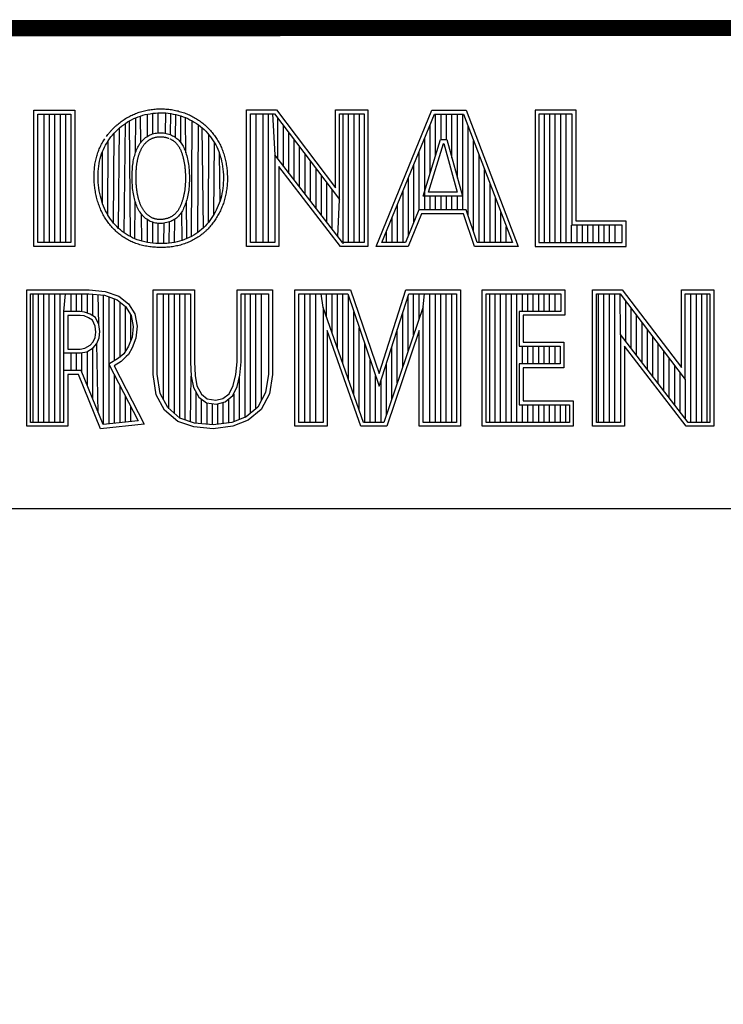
# Model space of a CAD drawing. Header units: inches. Extents: x 0 to 22, y 0 to 17.
# Tile 5 of 8: x 17.589 to 18.452, y 1.761 to 2.97. Entities that reach past the tile are written whole.
import ezdxf

# ---------------------------------------------------------------- set-up
doc = ezdxf.new("R2010")
doc.units = ezdxf.units.IN
doc.header["$LTSCALE"] = 1.21
doc.header["$MEASUREMENT"] = 0
doc.layers.get('0').update_dxf_attribs({"linetype": 'CONTINUOUS'})
doc.layers.add('NOTE', color=7, linetype='CONTINUOUS')
doc.styles.get("Standard").update_dxf_attribs({"font": 'txt', "width": 0.8})

msp = doc.modelspace()

# ---------------------------------------------------------------- linework, layer by layer
at = {"color": 2, "linetype": 'CONTINUOUS'}
for p, q in [((16.3737, 2.9596), (21.5037, 2.9596)), ((16.375, 2.96), (21.5, 2.96)), ((17.6059, 2.8591), (17.6565, 2.8591)), ((17.6059, 2.6915), (17.6059, 2.8591)), ((17.6108, 2.8542), (17.6516, 2.8542)), ((17.6108, 2.6964), (17.6108, 2.8542)), ((17.6187, 2.6964), (17.6187, 2.8542)), ((17.6254, 2.6964), (17.6254, 2.8542)), ((17.632, 2.6964), (17.632, 2.8542)), ((17.6387, 2.6964), (17.6387, 2.8542)), ((17.6454, 2.6964), (17.6454, 2.8542)), ((17.6516, 2.8542), (17.6516, 2.6964)), ((17.6565, 2.8591), (17.6565, 2.6915)), ((17.7399, 2.8526), (17.7429, 2.8534)), ((17.7429, 2.8534), (17.7459, 2.8541)), ((17.7455, 2.8267), (17.7455, 2.854)), ((17.7459, 2.8541), (17.749, 2.8546)), ((17.749, 2.8546), (17.7522, 2.8551)), ((17.7522, 2.8551), (17.7553, 2.8554)), ((17.7522, 2.8298), (17.7522, 2.8551)), ((17.7553, 2.8554), (17.7585, 2.8556)), ((17.7585, 2.8556), (17.7616, 2.8557)), ((17.7589, 2.8311), (17.7589, 2.8556)), ((17.7616, 2.8557), (17.7648, 2.8556)), ((17.7648, 2.8556), (17.768, 2.8555)), ((17.7676, 2.8306), (17.768, 2.8555)), ((17.768, 2.8555), (17.7711, 2.8552)), ((17.7711, 2.8552), (17.7742, 2.8548)), ((17.7739, 2.8287), (17.7742, 2.8548)), ((17.7742, 2.8548), (17.7773, 2.8542)), ((17.7773, 2.8542), (17.7804, 2.8536)), ((17.7801, 2.8254), (17.7804, 2.8536)), ((17.7804, 2.8536), (17.7834, 2.8528)), ((17.8673, 2.8592), (17.9039, 2.8592)), ((17.8673, 2.6915), (17.8673, 2.8592)), ((17.8721, 2.8543), (17.9015, 2.8543)), ((17.8721, 2.6963), (17.8721, 2.8543)), ((17.879, 2.6963), (17.879, 2.8543)), ((17.8874, 2.6963), (17.8874, 2.8543)), ((17.8941, 2.6963), (17.8941, 2.8543)), ((17.8991, 2.8543), (17.9019, 2.8042)), ((17.9015, 2.8543), (17.9813, 2.7492)), ((17.9039, 2.8592), (17.9764, 2.7636)), ((17.9764, 2.8592), (18.0162, 2.8592)), ((17.9764, 2.7636), (17.9764, 2.8592)), ((17.9813, 2.8543), (18.0114, 2.8543)), ((17.9813, 2.7492), (17.9813, 2.8543)), ((17.9858, 2.695), (17.9858, 2.8543)), ((17.9925, 2.6963), (17.9925, 2.8543)), ((17.9992, 2.6963), (17.9992, 2.8543)), ((18.0059, 2.6963), (18.0059, 2.8543)), ((18.0114, 2.8543), (18.0114, 2.6963)), ((18.0162, 2.8592), (18.0162, 2.6915)), ((18.0262, 2.6915), (18.0946, 2.8591)), ((18.0334, 2.6964), (18.0979, 2.8542)), ((18.0946, 2.8591), (18.1369, 2.8591)), ((18.0979, 2.8542), (18.1336, 2.8542)), ((18.0993, 2.803), (18.0993, 2.8542)), ((18.106, 2.8228), (18.106, 2.8542)), ((18.1127, 2.8228), (18.1127, 2.8542)), ((18.1193, 2.8002), (18.1193, 2.8542)), ((18.126, 2.7756), (18.126, 2.8542)), ((18.1327, 2.7364), (18.1327, 2.8542)), ((18.1336, 2.8542), (18.1935, 2.6964)), ((18.1369, 2.8591), (18.2005, 2.6915)), ((18.272, 2.8591), (18.2214, 2.8591)), ((18.2214, 2.8591), (18.2214, 2.6915)), ((18.2671, 2.8542), (18.2262, 2.8542)), ((18.2262, 2.8542), (18.2262, 2.6964)), ((18.2328, 2.6964), (18.2328, 2.8542)), ((18.2395, 2.6964), (18.2395, 2.8542)), ((18.2462, 2.6964), (18.2462, 2.8542)), ((18.2529, 2.6964), (18.2529, 2.8542)), ((18.2595, 2.6964), (18.2595, 2.8542)), ((18.2671, 2.7179), (18.2671, 2.8542)), ((18.272, 2.7227), (18.272, 2.8591)), ((17.7138, 2.8392), (17.7162, 2.841)), ((17.7162, 2.841), (17.7186, 2.8427)), ((17.717, 2.7082), (17.7186, 2.8427)), ((17.7186, 2.8427), (17.721, 2.8444)), ((17.721, 2.8444), (17.7235, 2.8459)), ((17.7235, 2.8459), (17.7261, 2.8472)), ((17.7246, 2.7036), (17.7235, 2.8459)), ((17.7261, 2.8472), (17.7287, 2.8485)), ((17.7287, 2.8485), (17.7314, 2.8497)), ((17.731, 2.807), (17.7314, 2.8497)), ((17.7314, 2.8497), (17.7342, 2.8508)), ((17.7342, 2.8508), (17.737, 2.8517)), ((17.737, 2.8517), (17.7399, 2.8526)), ((17.7374, 2.8193), (17.737, 2.8517)), ((17.7834, 2.8528), (17.7864, 2.8519)), ((17.7864, 2.8519), (17.7893, 2.8509)), ((17.7867, 2.8189), (17.7864, 2.8519)), ((17.7893, 2.8509), (17.7922, 2.8498)), ((17.7922, 2.8498), (17.795, 2.8486)), ((17.7927, 2.8065), (17.7922, 2.8498)), ((17.795, 2.8486), (17.7977, 2.8472)), ((17.7977, 2.8472), (17.8004, 2.8458)), ((17.7995, 2.7039), (17.8004, 2.8458)), ((17.8004, 2.8458), (17.8031, 2.8443)), ((17.8031, 2.8443), (17.8056, 2.8426)), ((17.8056, 2.8426), (17.8081, 2.8409)), ((17.9057, 2.7992), (17.9057, 2.8487)), ((18.0926, 2.7814), (18.0926, 2.8414)), ((17.7028, 2.8284), (17.7048, 2.8307)), ((17.704, 2.7203), (17.7048, 2.8307)), ((17.7048, 2.8307), (17.707, 2.833)), ((17.707, 2.833), (17.7092, 2.8351)), ((17.7092, 2.8351), (17.7114, 2.8372)), ((17.7102, 2.7138), (17.7114, 2.8372)), ((17.7114, 2.8372), (17.7138, 2.8392)), ((17.7488, 2.8285), (17.7503, 2.8291)), ((17.7503, 2.8291), (17.7519, 2.8297)), ((17.7519, 2.8297), (17.7535, 2.8301)), ((17.7535, 2.8301), (17.7551, 2.8305)), ((17.7551, 2.8305), (17.7567, 2.8308)), ((17.7567, 2.8308), (17.7584, 2.8311)), ((17.7584, 2.8311), (17.7601, 2.8312)), ((17.7601, 2.8312), (17.7618, 2.8312)), ((17.7618, 2.8312), (17.7636, 2.8311)), ((17.7636, 2.8311), (17.7653, 2.831)), ((17.7653, 2.831), (17.767, 2.8307)), ((17.767, 2.8307), (17.7686, 2.8304)), ((17.7686, 2.8304), (17.7703, 2.83)), ((17.7703, 2.83), (17.7719, 2.8295)), ((17.7719, 2.8295), (17.7734, 2.8289)), ((17.7734, 2.8289), (17.775, 2.8283)), ((17.8074, 2.7088), (17.8081, 2.8409)), ((17.8081, 2.8409), (17.8105, 2.839)), ((17.8105, 2.839), (17.8128, 2.8371)), ((17.8128, 2.8371), (17.815, 2.8351)), ((17.8143, 2.7145), (17.8128, 2.8371)), ((17.815, 2.8351), (17.8171, 2.833)), ((17.8171, 2.833), (17.8192, 2.8308)), ((17.8192, 2.8308), (17.8211, 2.8285)), ((17.9124, 2.7905), (17.9124, 2.8399)), ((17.9191, 2.7818), (17.9191, 2.8311)), ((18.1394, 2.7295), (18.1394, 2.8389)), ((17.6942, 2.8161), (17.6957, 2.8186)), ((17.6957, 2.8186), (17.6973, 2.8211)), ((17.6971, 2.7301), (17.6973, 2.8211)), ((17.6973, 2.8211), (17.699, 2.8236)), ((17.699, 2.8236), (17.7008, 2.826)), ((17.7008, 2.826), (17.7028, 2.8284)), ((17.7354, 2.8164), (17.7364, 2.8178)), ((17.7364, 2.8178), (17.7374, 2.8192)), ((17.7374, 2.8192), (17.7384, 2.8206)), ((17.7384, 2.8206), (17.7395, 2.8218)), ((17.7395, 2.8218), (17.7407, 2.823)), ((17.7407, 2.823), (17.742, 2.8241)), ((17.742, 2.8241), (17.7432, 2.8252)), ((17.7432, 2.8252), (17.7446, 2.8261)), ((17.7446, 2.8261), (17.746, 2.827)), ((17.746, 2.827), (17.7474, 2.8278)), ((17.7474, 2.8278), (17.7488, 2.8285)), ((17.775, 2.8283), (17.7764, 2.8276)), ((17.7764, 2.8276), (17.7778, 2.8268)), ((17.7778, 2.8268), (17.7792, 2.826)), ((17.7792, 2.826), (17.7805, 2.8251)), ((17.7805, 2.8251), (17.7817, 2.8242)), ((17.7817, 2.8242), (17.7829, 2.8232)), ((17.7829, 2.8232), (17.784, 2.8221)), ((17.784, 2.8221), (17.785, 2.821)), ((17.785, 2.821), (17.786, 2.8198)), ((17.786, 2.8198), (17.7869, 2.8186)), ((17.7869, 2.8186), (17.7878, 2.8173)), ((17.7878, 2.8173), (17.7886, 2.816)), ((17.8203, 2.721), (17.8211, 2.8285)), ((17.8211, 2.8285), (17.823, 2.8262)), ((17.823, 2.8262), (17.8247, 2.8238)), ((17.8247, 2.8238), (17.8264, 2.8214)), ((17.8264, 2.8214), (17.8279, 2.8189)), ((17.8271, 2.7309), (17.8279, 2.8189)), ((17.8279, 2.8189), (17.8294, 2.8163)), ((17.9258, 2.7731), (17.9258, 2.8223)), ((18.084, 2.7533), (18.1054, 2.8228)), ((18.086, 2.7364), (18.086, 2.825)), ((18.0905, 2.7581), (18.109, 2.8179)), ((18.1054, 2.8228), (18.1132, 2.8228)), ((18.109, 2.8179), (18.1095, 2.8179)), ((18.1095, 2.8179), (18.1258, 2.7581)), ((18.1132, 2.8228), (18.1321, 2.7533)), ((18.146, 2.7096), (18.146, 2.8213)), ((17.6884, 2.8024), (17.6893, 2.8053)), ((17.6893, 2.8053), (17.6904, 2.8081)), ((17.6904, 2.8081), (17.6915, 2.8108)), ((17.6905, 2.7441), (17.6904, 2.8081)), ((17.6915, 2.8108), (17.6928, 2.8135)), ((17.6928, 2.8135), (17.6942, 2.8161)), ((17.7299, 2.8034), (17.7304, 2.8051)), ((17.7304, 2.8051), (17.7309, 2.8068)), ((17.7309, 2.8068), (17.7316, 2.8085)), ((17.7316, 2.8085), (17.7322, 2.8101)), ((17.7322, 2.8101), (17.7329, 2.8117)), ((17.7329, 2.8117), (17.7337, 2.8133)), ((17.7337, 2.8133), (17.7345, 2.8149)), ((17.7345, 2.8149), (17.7354, 2.8164)), ((17.7886, 2.816), (17.7894, 2.8146)), ((17.7894, 2.8146), (17.7901, 2.8132)), ((17.7901, 2.8132), (17.7908, 2.8116)), ((17.7908, 2.8116), (17.7914, 2.8101)), ((17.7914, 2.8101), (17.7921, 2.8084)), ((17.7921, 2.8084), (17.7927, 2.8067)), ((17.7927, 2.8067), (17.7932, 2.8048)), ((17.7932, 2.8048), (17.7938, 2.8029)), ((17.8294, 2.8163), (17.8307, 2.8137)), ((17.8307, 2.8137), (17.8319, 2.811)), ((17.8319, 2.811), (17.8331, 2.8082)), ((17.8331, 2.8082), (17.8341, 2.8053)), ((17.8341, 2.8053), (17.835, 2.8024)), ((17.8347, 2.7475), (17.8341, 2.8053)), ((17.9324, 2.7645), (17.9324, 2.8135)), ((17.9391, 2.7558), (17.9391, 2.8047)), ((18.0793, 2.7364), (18.0793, 2.8087)), ((17.6857, 2.7901), (17.6862, 2.7933)), ((17.6862, 2.7933), (17.6868, 2.7964)), ((17.6868, 2.7964), (17.6876, 2.7995)), ((17.6876, 2.7995), (17.6884, 2.8024)), ((17.7276, 2.7921), (17.7279, 2.7941)), ((17.7279, 2.7941), (17.7282, 2.7961)), ((17.7282, 2.7961), (17.7286, 2.798)), ((17.7286, 2.798), (17.729, 2.7998)), ((17.729, 2.7998), (17.7294, 2.8016)), ((17.7294, 2.8016), (17.7299, 2.8034)), ((17.7938, 2.8029), (17.7943, 2.801)), ((17.7943, 2.801), (17.7948, 2.799)), ((17.7948, 2.799), (17.7952, 2.7969)), ((17.7952, 2.7969), (17.7956, 2.7947)), ((17.7956, 2.7947), (17.7959, 2.7925)), ((17.835, 2.8024), (17.8359, 2.7993)), ((17.8359, 2.7993), (17.8366, 2.7961)), ((17.8366, 2.7961), (17.8373, 2.7929)), ((17.8373, 2.7929), (17.8378, 2.7896)), ((17.9848, 2.6963), (17.9019, 2.8042)), ((17.9019, 2.8042), (17.9019, 2.6963)), ((17.9458, 2.7471), (17.9458, 2.7959)), ((18.1527, 2.6964), (18.1527, 2.8038)), ((17.6849, 2.7803), (17.6851, 2.7836)), ((17.6851, 2.7836), (17.6853, 2.7869)), ((17.6853, 2.7869), (17.6857, 2.7901)), ((17.7267, 2.7789), (17.7268, 2.7812)), ((17.7268, 2.7812), (17.7269, 2.7835)), ((17.7269, 2.7835), (17.727, 2.7857)), ((17.727, 2.7857), (17.7272, 2.7879)), ((17.7272, 2.7879), (17.7274, 2.79)), ((17.7274, 2.79), (17.7276, 2.7921)), ((17.7959, 2.7925), (17.7962, 2.7903)), ((17.7962, 2.7903), (17.7964, 2.7881)), ((17.7964, 2.7881), (17.7966, 2.7858)), ((17.7966, 2.7858), (17.7968, 2.7835)), ((17.7968, 2.7835), (17.7969, 2.7812)), ((17.7969, 2.7812), (17.797, 2.7789)), ((17.8378, 2.7896), (17.8382, 2.7863)), ((17.8382, 2.7863), (17.8386, 2.783)), ((17.8386, 2.783), (17.8388, 2.7796)), ((17.9824, 2.6915), (17.9067, 2.7899)), ((17.9067, 2.7899), (17.9067, 2.6915)), ((17.9525, 2.7384), (17.9525, 2.7871)), ((18.0726, 2.7214), (18.0726, 2.7924)), ((18.1594, 2.6964), (18.1594, 2.7862)), ((17.6849, 2.7769), (17.6849, 2.7803)), ((17.6849, 2.7735), (17.6849, 2.7769)), ((17.6851, 2.7701), (17.6849, 2.7735)), ((17.6854, 2.7668), (17.6851, 2.7701)), ((17.7267, 2.7766), (17.7267, 2.7789)), ((17.7267, 2.7743), (17.7267, 2.7766)), ((17.7268, 2.772), (17.7267, 2.7743)), ((17.7269, 2.7696), (17.7268, 2.772)), ((17.727, 2.7673), (17.7269, 2.7696)), ((17.7969, 2.7697), (17.7968, 2.7674)), ((17.797, 2.7719), (17.7969, 2.7697)), ((17.797, 2.7789), (17.797, 2.7765)), ((17.797, 2.7765), (17.797, 2.7742)), ((17.797, 2.7742), (17.797, 2.7719)), ((17.8387, 2.7696), (17.8385, 2.7663)), ((17.8388, 2.7729), (17.8387, 2.7696)), ((17.8388, 2.7796), (17.8389, 2.7762)), ((17.8389, 2.7762), (17.8388, 2.7729)), ((17.9591, 2.7297), (17.9591, 2.7783)), ((17.9658, 2.7211), (17.9658, 2.7695)), ((18.0659, 2.7048), (18.0659, 2.776)), ((18.1661, 2.6964), (18.1661, 2.7686)), ((17.6859, 2.7634), (17.6854, 2.7668)), ((17.6864, 2.76), (17.6859, 2.7634)), ((17.687, 2.7567), (17.6864, 2.76)), ((17.6878, 2.7535), (17.687, 2.7567)), ((17.7272, 2.765), (17.727, 2.7673)), ((17.7274, 2.7628), (17.7272, 2.765)), ((17.7277, 2.7606), (17.7274, 2.7628)), ((17.728, 2.7584), (17.7277, 2.7606)), ((17.7283, 2.7563), (17.728, 2.7584)), ((17.7956, 2.7565), (17.7952, 2.7545)), ((17.7959, 2.7586), (17.7956, 2.7565)), ((17.7962, 2.7608), (17.7959, 2.7586)), ((17.7965, 2.7629), (17.7962, 2.7608)), ((17.7967, 2.7652), (17.7965, 2.7629)), ((17.7968, 2.7674), (17.7967, 2.7652)), ((17.837, 2.7566), (17.8364, 2.7535)), ((17.8376, 2.7598), (17.837, 2.7566)), ((17.8381, 2.763), (17.8376, 2.7598)), ((17.8385, 2.7663), (17.8381, 2.763)), ((17.9725, 2.7124), (17.9725, 2.7607)), ((18.0593, 2.6964), (18.0593, 2.7597)), ((18.1258, 2.7581), (18.0905, 2.7581)), ((17.6886, 2.7503), (17.6878, 2.7535)), ((17.6895, 2.7471), (17.6886, 2.7503)), ((17.6905, 2.7441), (17.6895, 2.7471)), ((17.7287, 2.7543), (17.7283, 2.7563)), ((17.7291, 2.7523), (17.7287, 2.7543)), ((17.7295, 2.7503), (17.7291, 2.7523)), ((17.73, 2.7485), (17.7295, 2.7503)), ((17.7306, 2.7466), (17.73, 2.7485)), ((17.7301, 2.701), (17.7305, 2.7469)), ((17.7311, 2.7449), (17.7306, 2.7466)), ((17.7318, 2.7431), (17.7311, 2.7449)), ((17.7926, 2.7451), (17.792, 2.7434)), ((17.7932, 2.7469), (17.7926, 2.7451)), ((17.7938, 2.7487), (17.7932, 2.7469)), ((17.7939, 2.7012), (17.7934, 2.7475)), ((17.7943, 2.7506), (17.7938, 2.7487)), ((17.7947, 2.7525), (17.7943, 2.7506)), ((17.7952, 2.7545), (17.7947, 2.7525)), ((17.8336, 2.7446), (17.8325, 2.7417)), ((17.8347, 2.7475), (17.8336, 2.7446)), ((17.8356, 2.7505), (17.8347, 2.7475)), ((17.8364, 2.7535), (17.8356, 2.7505)), ((17.9792, 2.7037), (17.9813, 2.7492)), ((18.1321, 2.7533), (18.084, 2.7533)), ((18.0926, 2.7364), (18.0926, 2.7533)), ((18.0993, 2.7364), (18.0993, 2.7533)), ((18.106, 2.7364), (18.106, 2.7533)), ((18.1127, 2.7364), (18.1127, 2.7533)), ((18.1193, 2.7364), (18.1193, 2.7533)), ((18.126, 2.7364), (18.126, 2.7533)), ((18.1727, 2.6964), (18.1727, 2.751)), ((17.6917, 2.7411), (17.6905, 2.7441)), ((17.6929, 2.7383), (17.6917, 2.7411)), ((17.6942, 2.7355), (17.6929, 2.7383)), ((17.6956, 2.7327), (17.6942, 2.7355)), ((17.6971, 2.7301), (17.6956, 2.7327)), ((17.7324, 2.7414), (17.7318, 2.7431)), ((17.7331, 2.7398), (17.7324, 2.7414)), ((17.7339, 2.7382), (17.7331, 2.7398)), ((17.7347, 2.7366), (17.7339, 2.7382)), ((17.7355, 2.7351), (17.7347, 2.7366)), ((17.7365, 2.7337), (17.7355, 2.7351)), ((17.7374, 2.7323), (17.7365, 2.7337)), ((17.7385, 2.7309), (17.7374, 2.7323)), ((17.7867, 2.7326), (17.7857, 2.7312)), ((17.7876, 2.734), (17.7867, 2.7326)), ((17.7884, 2.7354), (17.7876, 2.734)), ((17.788, 2.6989), (17.7876, 2.734)), ((17.7892, 2.7369), (17.7884, 2.7354)), ((17.79, 2.7385), (17.7892, 2.7369)), ((17.7907, 2.7401), (17.79, 2.7385)), ((17.7914, 2.7417), (17.7907, 2.7401)), ((17.792, 2.7434), (17.7914, 2.7417)), ((17.8286, 2.7335), (17.8271, 2.7309)), ((17.83, 2.7362), (17.8286, 2.7335)), ((17.8313, 2.7389), (17.83, 2.7362)), ((17.8325, 2.7417), (17.8313, 2.7389)), ((18.0526, 2.6964), (18.0526, 2.7434)), ((18.0786, 2.7364), (18.0625, 2.6964)), ((18.137, 2.7364), (18.0786, 2.7364)), ((18.1505, 2.6964), (18.137, 2.7364)), ((18.1794, 2.6964), (18.1794, 2.7334)), ((17.6987, 2.7275), (17.6971, 2.7301)), ((17.7003, 2.725), (17.6987, 2.7275)), ((17.7021, 2.7226), (17.7003, 2.725)), ((17.704, 2.7203), (17.7021, 2.7226)), ((17.706, 2.7181), (17.704, 2.7203)), ((17.7388, 2.698), (17.7384, 2.7309)), ((17.7396, 2.7296), (17.7385, 2.7309)), ((17.7408, 2.7283), (17.7396, 2.7296)), ((17.742, 2.7272), (17.7408, 2.7283)), ((17.7433, 2.7261), (17.742, 2.7272)), ((17.7446, 2.725), (17.7433, 2.7261)), ((17.746, 2.7241), (17.7446, 2.725)), ((17.7455, 2.6966), (17.7455, 2.7244)), ((17.7475, 2.7232), (17.746, 2.7241)), ((17.749, 2.7224), (17.7475, 2.7232)), ((17.7506, 2.7217), (17.749, 2.7224)), ((17.7522, 2.7212), (17.7506, 2.7217)), ((17.7538, 2.7207), (17.7522, 2.7212)), ((17.7522, 2.6956), (17.7522, 2.7212)), ((17.7555, 2.7203), (17.7538, 2.7207)), ((17.7572, 2.72), (17.7555, 2.7203)), ((17.7658, 2.7201), (17.7641, 2.7199)), ((17.7655, 2.6952), (17.7659, 2.7201)), ((17.7675, 2.7204), (17.7658, 2.7201)), ((17.7692, 2.7208), (17.7675, 2.7204)), ((17.7709, 2.7213), (17.7692, 2.7208)), ((17.7725, 2.7218), (17.7709, 2.7213)), ((17.7722, 2.6956), (17.7725, 2.7218)), ((17.7741, 2.7224), (17.7725, 2.7218)), ((17.7756, 2.7231), (17.7741, 2.7224)), ((17.7771, 2.7238), (17.7756, 2.7231)), ((17.7785, 2.7246), (17.7771, 2.7238)), ((17.7798, 2.7255), (17.7785, 2.7246)), ((17.7789, 2.6966), (17.7792, 2.7251)), ((17.7811, 2.7265), (17.7798, 2.7255)), ((17.7824, 2.7276), (17.7811, 2.7265)), ((17.7835, 2.7287), (17.7824, 2.7276)), ((17.7846, 2.7299), (17.7835, 2.7287)), ((17.7857, 2.7312), (17.7846, 2.7299)), ((17.8203, 2.721), (17.8184, 2.7188)), ((17.8221, 2.7234), (17.8203, 2.721)), ((17.8239, 2.7258), (17.8221, 2.7234)), ((17.8255, 2.7283), (17.8239, 2.7258)), ((17.8271, 2.7309), (17.8255, 2.7283)), ((18.0459, 2.6964), (18.0459, 2.727)), ((18.0819, 2.7316), (18.0658, 2.6915)), ((18.1335, 2.7316), (18.0819, 2.7316)), ((18.147, 2.6915), (18.1335, 2.7316)), ((18.3332, 2.7227), (18.272, 2.7227)), ((18.3332, 2.6915), (18.3332, 2.7227)), ((17.708, 2.7159), (17.706, 2.7181)), ((17.7102, 2.7138), (17.708, 2.7159)), ((17.7124, 2.7119), (17.7102, 2.7138)), ((17.7147, 2.71), (17.7124, 2.7119)), ((17.717, 2.7082), (17.7147, 2.71)), ((17.7195, 2.7066), (17.717, 2.7082)), ((17.7589, 2.7198), (17.7572, 2.72)), ((17.7606, 2.7197), (17.7589, 2.7198)), ((17.7589, 2.6952), (17.7589, 2.7198)), ((17.7624, 2.7198), (17.7606, 2.7197)), ((17.7641, 2.7199), (17.7624, 2.7198)), ((17.8074, 2.7088), (17.8049, 2.707)), ((17.8098, 2.7106), (17.8074, 2.7088)), ((17.8121, 2.7125), (17.8098, 2.7106)), ((17.8143, 2.7145), (17.8121, 2.7125)), ((17.8164, 2.7166), (17.8143, 2.7145)), ((17.8184, 2.7188), (17.8164, 2.7166)), ((18.0392, 2.6964), (18.0392, 2.7107)), ((18.1861, 2.6964), (18.1861, 2.7158)), ((18.2662, 2.6964), (18.2662, 2.7179)), ((18.3284, 2.7179), (18.2671, 2.7179)), ((18.2729, 2.6964), (18.2729, 2.7179)), ((18.2796, 2.6964), (18.2796, 2.7179)), ((18.2862, 2.6964), (18.2862, 2.7179)), ((18.2929, 2.6964), (18.2929, 2.7179)), ((18.2996, 2.6964), (18.2996, 2.7179)), ((18.3063, 2.6964), (18.3063, 2.7179)), ((18.3129, 2.6964), (18.3129, 2.7179)), ((18.3196, 2.6964), (18.3196, 2.7179)), ((18.3284, 2.6964), (18.3284, 2.7179)), ((17.6516, 2.6964), (17.6108, 2.6964)), ((17.722, 2.705), (17.7195, 2.7066)), ((17.7246, 2.7036), (17.722, 2.705)), ((17.7273, 2.7022), (17.7246, 2.7036)), ((17.7301, 2.701), (17.7273, 2.7022)), ((17.733, 2.6999), (17.7301, 2.701)), ((17.736, 2.6989), (17.733, 2.6999)), ((17.7391, 2.698), (17.736, 2.6989)), ((17.7423, 2.6972), (17.7391, 2.698)), ((17.7456, 2.6966), (17.7423, 2.6972)), ((17.7489, 2.696), (17.7456, 2.6966)), ((17.7523, 2.6956), (17.7489, 2.696)), ((17.7756, 2.6961), (17.7724, 2.6956)), ((17.7788, 2.6966), (17.7756, 2.6961)), ((17.7819, 2.6972), (17.7788, 2.6966)), ((17.785, 2.698), (17.7819, 2.6972)), ((17.788, 2.6989), (17.785, 2.698)), ((17.791, 2.7), (17.788, 2.6989)), ((17.7939, 2.7012), (17.791, 2.7)), ((17.7968, 2.7025), (17.7939, 2.7012)), ((17.7995, 2.7039), (17.7968, 2.7025)), ((17.8023, 2.7054), (17.7995, 2.7039)), ((17.8049, 2.707), (17.8023, 2.7054)), ((17.9019, 2.6963), (17.8721, 2.6963)), ((18.0114, 2.6963), (17.9848, 2.6963)), ((18.0625, 2.6964), (18.0334, 2.6964)), ((18.1935, 2.6964), (18.1505, 2.6964)), ((18.2262, 2.6964), (18.3284, 2.6964)), ((17.6565, 2.6915), (17.6059, 2.6915)), ((17.7557, 2.6953), (17.7523, 2.6956)), ((17.7591, 2.6952), (17.7557, 2.6953)), ((17.7625, 2.6951), (17.7591, 2.6952)), ((17.7659, 2.6952), (17.7625, 2.6951)), ((17.7692, 2.6953), (17.7659, 2.6952)), ((17.7724, 2.6956), (17.7692, 2.6953)), ((17.9067, 2.6915), (17.8673, 2.6915)), ((18.0162, 2.6915), (17.9824, 2.6915)), ((18.0658, 2.6915), (18.0262, 2.6915)), ((18.2005, 2.6915), (18.147, 2.6915)), ((18.2214, 2.6915), (18.3332, 2.6915)), ((17.5973, 2.6384), (17.674, 2.6384)), ((17.5973, 2.4708), (17.5973, 2.6384)), ((17.674, 2.6384), (17.6938, 2.6364)), ((17.6938, 2.6364), (17.7106, 2.6305)), ((17.7527, 2.6384), (17.8033, 2.6384)), ((17.7527, 2.5345), (17.7527, 2.6384)), ((17.8033, 2.6384), (17.8033, 2.5499)), ((17.8557, 2.6384), (17.899, 2.6384)), ((17.8557, 2.5499), (17.8557, 2.6384)), ((17.899, 2.6384), (17.899, 2.5345)), ((17.9264, 2.6384), (17.9949, 2.6384)), ((17.9264, 2.4708), (17.9264, 2.6384)), ((17.9949, 2.6384), (18.0298, 2.5355)), ((18.0298, 2.5355), (18.0629, 2.6384)), ((18.0629, 2.6384), (18.1299, 2.6384)), ((18.1299, 2.6384), (18.1299, 2.4708)), ((18.1564, 2.6384), (18.2578, 2.6384)), ((18.1564, 2.4708), (18.1564, 2.6384)), ((18.2578, 2.6384), (18.2578, 2.6071)), ((18.2918, 2.6385), (18.3284, 2.6385)), ((18.2918, 2.4708), (18.2918, 2.6385)), ((18.3284, 2.6385), (18.401, 2.5429)), ((18.401, 2.6385), (18.4408, 2.6385)), ((18.401, 2.5429), (18.401, 2.6385)), ((18.4408, 2.6385), (18.4408, 2.4708)), ((17.6021, 2.6335), (17.6737, 2.6335)), ((17.6021, 2.4756), (17.6021, 2.6335)), ((17.6051, 2.4756), (17.6051, 2.6335)), ((17.6117, 2.4756), (17.6117, 2.6335)), ((17.6184, 2.4756), (17.6184, 2.6335)), ((17.6251, 2.4756), (17.6251, 2.6335)), ((17.6318, 2.4756), (17.6318, 2.6335)), ((17.6384, 2.4756), (17.6384, 2.6335)), ((17.643, 2.6118), (17.6451, 2.6335)), ((17.6518, 2.6118), (17.6518, 2.6335)), ((17.6585, 2.6118), (17.6585, 2.6335)), ((17.6651, 2.6115), (17.6651, 2.6335)), ((17.6718, 2.6098), (17.6718, 2.6335)), ((17.6737, 2.6335), (17.6928, 2.6316)), ((17.6785, 2.6065), (17.6785, 2.633)), ((17.6858, 2.5956), (17.6852, 2.6324)), ((17.6918, 2.4729), (17.6918, 2.6317)), ((17.6928, 2.6316), (17.7082, 2.6262)), ((17.6985, 2.4736), (17.6985, 2.6296)), ((17.7052, 2.5512), (17.7052, 2.6273)), ((17.7082, 2.6262), (17.7187, 2.6179)), ((17.7106, 2.6305), (17.7224, 2.6212)), ((17.7575, 2.6335), (17.7984, 2.6335)), ((17.7575, 2.5349), (17.7575, 2.6335)), ((17.7653, 2.5033), (17.7653, 2.6335)), ((17.7719, 2.4924), (17.7719, 2.6335)), ((17.7786, 2.4866), (17.7786, 2.6335)), ((17.7853, 2.4808), (17.7853, 2.6335)), ((17.792, 2.4787), (17.792, 2.6335)), ((17.7984, 2.6335), (17.7984, 2.5497)), ((17.8606, 2.6335), (17.8941, 2.6335)), ((17.8606, 2.5499), (17.8606, 2.6335)), ((17.8654, 2.4812), (17.8654, 2.6335)), ((17.8721, 2.4868), (17.8721, 2.6335)), ((17.8788, 2.4924), (17.8788, 2.6335)), ((17.8854, 2.5024), (17.8854, 2.6335)), ((17.8941, 2.6335), (17.8941, 2.5349)), ((17.9313, 2.6335), (17.9914, 2.6335)), ((17.9313, 2.4756), (17.9313, 2.6335)), ((17.9388, 2.4756), (17.9388, 2.6335)), ((17.9455, 2.4756), (17.9455, 2.6335)), ((17.9522, 2.4756), (17.9522, 2.6335)), ((17.9613, 2.6167), (17.9589, 2.6335)), ((17.9655, 2.6046), (17.9655, 2.6335)), ((17.9722, 2.5856), (17.9722, 2.6335)), ((17.9789, 2.5666), (17.9789, 2.6335)), ((17.9856, 2.5475), (17.9856, 2.6335)), ((17.9914, 2.6335), (18.03, 2.52)), ((17.9922, 2.5285), (17.9922, 2.6311)), ((18.03, 2.52), (18.0664, 2.6335)), ((18.0657, 2.5634), (18.0657, 2.6311)), ((18.0664, 2.6335), (18.1251, 2.6335)), ((18.0723, 2.5831), (18.0723, 2.6335)), ((18.079, 2.6028), (18.079, 2.6335)), ((18.084, 2.6176), (18.0857, 2.6335)), ((18.0924, 2.4756), (18.0924, 2.6335)), ((18.099, 2.4756), (18.099, 2.6335)), ((18.1057, 2.4756), (18.1057, 2.6335)), ((18.1124, 2.4756), (18.1124, 2.6335)), ((18.1191, 2.4756), (18.1191, 2.6335)), ((18.1251, 2.6335), (18.1251, 2.4756)), ((18.1612, 2.6335), (18.253, 2.6335)), ((18.1612, 2.4756), (18.1612, 2.6335)), ((18.1658, 2.4756), (18.1658, 2.6335)), ((18.1725, 2.4756), (18.1725, 2.6335)), ((18.1791, 2.4756), (18.1791, 2.6335)), ((18.1858, 2.4756), (18.1858, 2.6335)), ((18.1925, 2.4756), (18.1925, 2.6335)), ((18.1992, 2.4756), (18.1992, 2.6335)), ((18.2058, 2.6119), (18.2058, 2.6335)), ((18.2125, 2.6119), (18.2125, 2.6335)), ((18.2192, 2.6119), (18.2192, 2.6335)), ((18.2259, 2.6119), (18.2259, 2.6335)), ((18.2325, 2.6119), (18.2325, 2.6335)), ((18.2392, 2.6119), (18.2392, 2.6335)), ((18.2459, 2.6119), (18.2459, 2.6335)), ((18.253, 2.6335), (18.253, 2.6119)), ((18.2967, 2.6336), (18.326, 2.6336)), ((18.2967, 2.4756), (18.2967, 2.6336)), ((18.2993, 2.4756), (18.2993, 2.6336)), ((18.306, 2.4756), (18.306, 2.6336)), ((18.3127, 2.4756), (18.3127, 2.6336)), ((18.3193, 2.4756), (18.3193, 2.6336)), ((18.326, 2.6336), (18.4058, 2.5284)), ((18.3264, 2.5834), (18.326, 2.6336)), ((18.3327, 2.5753), (18.3327, 2.6248)), ((18.4058, 2.6336), (18.4359, 2.6336)), ((18.4058, 2.5284), (18.4058, 2.6336)), ((18.4128, 2.4756), (18.4128, 2.6336)), ((18.4195, 2.4756), (18.4195, 2.6336)), ((18.4261, 2.4756), (18.4261, 2.6336)), ((18.4328, 2.4756), (18.4328, 2.6336)), ((18.4359, 2.6336), (18.4359, 2.4756)), ((17.6628, 2.6118), (17.643, 2.6118)), ((17.643, 2.4756), (17.643, 2.6118)), ((17.6684, 2.6111), (17.6628, 2.6118)), ((17.7119, 2.5554), (17.7119, 2.6233)), ((17.7185, 2.5619), (17.7185, 2.618)), ((17.7187, 2.6179), (17.7256, 2.607)), ((17.7224, 2.6212), (17.7302, 2.6088)), ((18.0108, 2.4756), (17.9613, 2.6167)), ((17.9613, 2.6167), (17.9613, 2.4756)), ((17.9989, 2.5095), (17.9989, 2.6115)), ((18.084, 2.6176), (18.0359, 2.4756)), ((18.084, 2.4756), (18.084, 2.6176)), ((18.253, 2.6119), (18.2018, 2.6119)), ((18.2018, 2.6119), (18.2018, 2.5692)), ((18.3394, 2.5667), (18.3394, 2.6161)), ((17.6628, 2.6069), (17.6479, 2.6069)), ((17.6479, 2.6069), (17.6479, 2.5656)), ((17.6678, 2.6063), (17.6628, 2.6069)), ((17.6733, 2.6041), (17.6678, 2.6063)), ((17.6751, 2.6086), (17.6684, 2.6111)), ((17.678, 2.601), (17.6733, 2.6041)), ((17.6818, 2.6043), (17.6751, 2.6086)), ((17.6814, 2.5936), (17.678, 2.601)), ((17.6858, 2.5956), (17.6818, 2.6043)), ((17.7252, 2.5765), (17.7252, 2.6075)), ((17.7256, 2.607), (17.7281, 2.5934)), ((17.7302, 2.6088), (17.733, 2.5936)), ((18.059, 2.5437), (18.059, 2.6104)), ((18.2578, 2.6071), (18.2066, 2.6071)), ((18.2066, 2.6071), (18.2066, 2.574)), ((18.346, 2.558), (18.346, 2.6073)), ((17.6823, 2.5864), (17.6814, 2.5936)), ((17.6872, 2.5871), (17.6858, 2.5956)), ((17.7281, 2.5934), (17.7266, 2.5801)), ((17.733, 2.5936), (17.7314, 2.579)), ((18.0073, 2.4708), (17.9662, 2.5882)), ((17.9662, 2.5882), (17.9662, 2.4708)), ((18.0056, 2.4904), (18.0056, 2.5918)), ((18.0792, 2.5882), (18.0394, 2.4708)), ((18.0523, 2.524), (18.0523, 2.5896)), ((18.0792, 2.4708), (18.0792, 2.5882)), ((18.3527, 2.5493), (18.3527, 2.5985)), ((18.3594, 2.5406), (18.3594, 2.5897)), ((17.6789, 2.5743), (17.6814, 2.5799)), ((17.6814, 2.5799), (17.6823, 2.5864)), ((17.6834, 2.5723), (17.6862, 2.5792)), ((17.6862, 2.5792), (17.6872, 2.5871)), ((17.7266, 2.5801), (17.7224, 2.5693)), ((17.7314, 2.579), (17.7267, 2.5672)), ((18.4094, 2.4756), (18.3264, 2.5834)), ((18.3264, 2.5834), (18.3264, 2.4756)), ((18.3661, 2.5319), (18.3661, 2.5809)), ((17.6479, 2.5656), (17.6628, 2.5656)), ((17.6628, 2.5656), (17.6687, 2.5666)), ((17.6687, 2.5666), (17.6752, 2.5703)), ((17.6711, 2.5623), (17.6788, 2.567)), ((17.6752, 2.5703), (17.6789, 2.5743)), ((17.6785, 2.5038), (17.6785, 2.5667)), ((17.6788, 2.567), (17.6834, 2.5723)), ((17.6852, 2.4873), (17.6834, 2.5723)), ((17.7224, 2.5693), (17.7164, 2.5599)), ((17.7267, 2.5672), (17.7221, 2.5588)), ((18.0123, 2.4756), (18.0123, 2.5722)), ((18.0456, 2.5042), (18.0456, 2.5688)), ((18.2018, 2.5692), (18.252, 2.5692)), ((18.2058, 2.5474), (18.2058, 2.5692)), ((18.2066, 2.574), (18.2569, 2.574)), ((18.2125, 2.5474), (18.2125, 2.5692)), ((18.2192, 2.5474), (18.2192, 2.5692)), ((18.2259, 2.5474), (18.2259, 2.5692)), ((18.2325, 2.5474), (18.2325, 2.5692)), ((18.2392, 2.5474), (18.2392, 2.5692)), ((18.2459, 2.5474), (18.2459, 2.5692)), ((18.252, 2.5692), (18.252, 2.5474)), ((18.2569, 2.574), (18.2569, 2.5425)), ((18.407, 2.4708), (18.3313, 2.5692)), ((18.3313, 2.5692), (18.3313, 2.4708)), ((18.3727, 2.5233), (18.3727, 2.5721)), ((18.3794, 2.5146), (18.3794, 2.5633)), ((17.643, 2.5608), (17.6635, 2.5608)), ((17.6518, 2.5391), (17.6518, 2.5608)), ((17.6585, 2.5391), (17.6585, 2.5608)), ((17.6635, 2.5608), (17.6711, 2.5623)), ((17.6651, 2.5368), (17.6651, 2.5608)), ((17.6718, 2.5203), (17.6718, 2.5625)), ((17.7101, 2.5543), (17.6983, 2.5469)), ((17.7164, 2.5599), (17.7101, 2.5543)), ((17.7196, 2.5563), (17.7131, 2.5504)), ((17.7221, 2.5588), (17.7196, 2.5563)), ((18.0189, 2.4756), (18.0189, 2.5525)), ((18.3861, 2.5059), (18.3861, 2.5545)), ((17.6642, 2.5391), (17.643, 2.5391)), ((17.6911, 2.4728), (17.6642, 2.5391)), ((17.6983, 2.5469), (17.7341, 2.4775)), ((17.7131, 2.5504), (17.7047, 2.5451)), ((17.7047, 2.5451), (17.7417, 2.4734)), ((17.7984, 2.5497), (17.7992, 2.5322)), ((17.8033, 2.5499), (17.804, 2.5331)), ((17.8542, 2.5342), (17.8557, 2.5499)), ((17.8591, 2.5337), (17.8606, 2.5499)), ((18.039, 2.4845), (18.039, 2.548)), ((18.252, 2.5474), (18.2018, 2.5474)), ((18.2018, 2.5474), (18.2018, 2.4973)), ((18.2569, 2.5425), (18.2066, 2.5425)), ((18.2066, 2.5425), (18.2066, 2.5022)), ((18.3928, 2.4972), (18.3928, 2.5457)), ((17.6609, 2.5343), (17.6479, 2.5343)), ((17.6479, 2.5343), (17.6479, 2.4708)), ((17.6879, 2.4675), (17.6609, 2.5343)), ((17.7052, 2.4743), (17.7052, 2.5336)), ((17.7563, 2.5096), (17.7527, 2.5345)), ((17.761, 2.5112), (17.7575, 2.5349)), ((17.7986, 2.4765), (17.7992, 2.5322)), ((17.7992, 2.5322), (17.8019, 2.5183)), ((17.804, 2.5331), (17.8062, 2.5206)), ((17.8509, 2.521), (17.8542, 2.5342)), ((17.8557, 2.5198), (17.8591, 2.5337)), ((17.8587, 2.4792), (17.8587, 2.5323)), ((17.8941, 2.5349), (17.8906, 2.5123)), ((17.899, 2.5345), (17.8953, 2.5107)), ((18.0256, 2.4756), (18.0256, 2.5329)), ((18.0323, 2.4756), (18.0323, 2.5272)), ((18.3994, 2.4886), (18.3994, 2.5369)), ((18.4061, 2.4799), (18.4061, 2.5281)), ((17.7119, 2.4751), (17.7119, 2.5206)), ((17.8019, 2.5183), (17.8087, 2.5066)), ((17.8062, 2.5206), (17.8117, 2.5104)), ((17.8458, 2.5107), (17.8509, 2.521)), ((17.8502, 2.5085), (17.8557, 2.5198)), ((17.7185, 2.4758), (17.7185, 2.5077)), ((17.7666, 2.4906), (17.7563, 2.5096)), ((17.7705, 2.4937), (17.761, 2.5112)), ((17.8053, 2.4742), (17.8053, 2.5124)), ((17.8087, 2.5066), (17.8182, 2.4997)), ((17.8117, 2.5104), (17.819, 2.5045)), ((17.812, 2.474), (17.812, 2.5042)), ((17.819, 2.5045), (17.8293, 2.5027)), ((17.8293, 2.5027), (17.8381, 2.5049)), ((17.8381, 2.5049), (17.8458, 2.5107)), ((17.8411, 2.501), (17.8502, 2.5085)), ((17.8454, 2.4751), (17.8454, 2.5046)), ((17.8521, 2.4767), (17.8521, 2.5101)), ((17.8906, 2.5123), (17.8812, 2.4944)), ((17.8953, 2.5107), (17.885, 2.4913)), ((17.7252, 2.4765), (17.7252, 2.4947)), ((17.7827, 2.4766), (17.7666, 2.4906)), ((17.7852, 2.4809), (17.7705, 2.4937)), ((17.8182, 2.4997), (17.8305, 2.4979)), ((17.8187, 2.4734), (17.8187, 2.4994)), ((17.8253, 2.4726), (17.8253, 2.4987)), ((17.8305, 2.4979), (17.8411, 2.501)), ((17.832, 2.4734), (17.832, 2.4977)), ((17.8387, 2.4742), (17.8387, 2.499)), ((17.8812, 2.4944), (17.8668, 2.4823)), ((17.885, 2.4913), (17.8693, 2.4781)), ((18.2018, 2.4973), (18.2635, 2.4973)), ((18.2058, 2.4756), (18.2058, 2.4973)), ((18.2066, 2.5022), (18.2683, 2.5022)), ((18.2125, 2.4756), (18.2125, 2.4973)), ((18.2192, 2.4756), (18.2192, 2.4973)), ((18.2259, 2.4756), (18.2259, 2.4973)), ((18.2325, 2.4756), (18.2325, 2.4973)), ((18.2392, 2.4756), (18.2392, 2.4973)), ((18.2459, 2.4756), (18.2459, 2.4973)), ((18.2526, 2.4756), (18.2526, 2.4973)), ((18.2593, 2.4756), (18.2593, 2.4973)), ((18.2635, 2.4973), (18.2635, 2.4756)), ((18.2683, 2.5022), (18.2683, 2.4708)), ((17.8035, 2.4748), (17.7852, 2.4809)), ((17.8668, 2.4823), (17.849, 2.4755)), ((17.6479, 2.4708), (17.5973, 2.4708)), ((17.643, 2.4756), (17.6021, 2.4756)), ((17.7417, 2.4734), (17.6879, 2.4675)), ((17.7341, 2.4775), (17.6911, 2.4728)), ((17.8025, 2.47), (17.7827, 2.4766)), ((17.8264, 2.4678), (17.8025, 2.47)), ((17.8263, 2.4727), (17.8035, 2.4748)), ((17.849, 2.4755), (17.8263, 2.4727)), ((17.8502, 2.4708), (17.8264, 2.4678)), ((17.8693, 2.4781), (17.8502, 2.4708)), ((17.9662, 2.4708), (17.9264, 2.4708)), ((17.9613, 2.4756), (17.9313, 2.4756)), ((18.0394, 2.4708), (18.0073, 2.4708)), ((18.0359, 2.4756), (18.0108, 2.4756)), ((18.1299, 2.4708), (18.0792, 2.4708)), ((18.1251, 2.4756), (18.084, 2.4756)), ((18.2683, 2.4708), (18.1564, 2.4708)), ((18.2635, 2.4756), (18.1612, 2.4756)), ((18.3313, 2.4708), (18.2918, 2.4708)), ((18.3264, 2.4756), (18.2967, 2.4756)), ((18.4408, 2.4708), (18.407, 2.4708)), ((18.4359, 2.4756), (18.4094, 2.4756)), ((16.7288, 2.37), (21.5, 2.37))]:
    msp.add_line(p, q, dxfattribs=at)
at = {"color": 7, "linetype": 'CONTINUOUS', "const_width": 0.02}
msp.add_lwpolyline([(13.6, 2.9595), (21.5, 2.96)], dxfattribs=at)
at = {"color": 2, "linetype": 'CONTINUOUS'}
for points, knots in [([(17.6951, 2.8265), (17.6957, 2.8273), (17.697, 2.829), (17.6991, 2.8316), (17.7012, 2.834), (17.7035, 2.8364), (17.7058, 2.8387), (17.7082, 2.8409), (17.7107, 2.8429), (17.7132, 2.8449), (17.7158, 2.8468), (17.7184, 2.8485), (17.7211, 2.8501), (17.7239, 2.8516), (17.7267, 2.8529), (17.7295, 2.8542), (17.7325, 2.8554), (17.7355, 2.8564), (17.7386, 2.8573), (17.7418, 2.8581), (17.745, 2.8589), (17.7483, 2.8594), (17.7516, 2.8599), (17.7549, 2.8603), (17.7583, 2.8605), (17.7616, 2.8606), (17.765, 2.8605), (17.7683, 2.8603), (17.7716, 2.86), (17.7749, 2.8596), (17.7782, 2.859), (17.7815, 2.8583), (17.7847, 2.8575), (17.7878, 2.8566), (17.791, 2.8555), (17.794, 2.8543), (17.797, 2.853), (17.7999, 2.8516), (17.8028, 2.8501), (17.8056, 2.8484), (17.8083, 2.8467), (17.811, 2.8448), (17.8135, 2.8428), (17.816, 2.8408), (17.8183, 2.8386), (17.8206, 2.8364), (17.8228, 2.8341), (17.8249, 2.8317), (17.8268, 2.8292), (17.8287, 2.8266), (17.8305, 2.824), (17.8321, 2.8214), (17.8337, 2.8186), (17.8351, 2.8158), (17.8364, 2.8129), (17.8376, 2.8099), (17.8387, 2.8069), (17.8397, 2.8037), (17.8406, 2.8005), (17.8414, 2.7972), (17.8421, 2.7938), (17.8426, 2.7903), (17.8431, 2.7868), (17.8434, 2.7833), (17.8436, 2.7798), (17.8437, 2.7763), (17.8437, 2.7728), (17.8436, 2.7693), (17.8433, 2.7658), (17.8429, 2.7624), (17.8424, 2.759), (17.8418, 2.7557), (17.8411, 2.7524), (17.8403, 2.7492), (17.8393, 2.746), (17.8382, 2.7429), (17.837, 2.7399), (17.8357, 2.7369), (17.8344, 2.734), (17.8329, 2.7312), (17.8313, 2.7284), (17.8296, 2.7257), (17.8279, 2.723), (17.826, 2.7205), (17.8241, 2.718), (17.8221, 2.7155), (17.8199, 2.7132), (17.8177, 2.711), (17.8153, 2.7088), (17.8128, 2.7067), (17.8102, 2.7048), (17.8075, 2.7029), (17.8047, 2.7012), (17.8018, 2.6996), (17.7989, 2.6981), (17.7958, 2.6967), (17.7927, 2.6954), (17.7895, 2.6943), (17.7863, 2.6933), (17.783, 2.6925), (17.7797, 2.6918), (17.7764, 2.6912), (17.773, 2.6908), (17.7695, 2.6905), (17.766, 2.6903), (17.7625, 2.6902), (17.759, 2.6903), (17.7554, 2.6905), (17.7518, 2.6908), (17.7483, 2.6912), (17.7447, 2.6918), (17.7413, 2.6924), (17.7379, 2.6933), (17.7345, 2.6942), (17.7313, 2.6953), (17.7282, 2.6965), (17.7252, 2.6978), (17.7223, 2.6992), (17.7195, 2.7008), (17.7168, 2.7025), (17.7142, 2.7043), (17.7117, 2.7062), (17.7092, 2.7082), (17.7069, 2.7103), (17.7046, 2.7125), (17.7024, 2.7148), (17.7003, 2.7172), (17.6983, 2.7197), (17.6964, 2.7222), (17.6946, 2.7249), (17.6929, 2.7276), (17.6913, 2.7304), (17.6898, 2.7333), (17.6884, 2.7363), (17.6871, 2.7393), (17.6859, 2.7425), (17.6849, 2.7457), (17.6839, 2.749), (17.683, 2.7523), (17.6822, 2.7557), (17.6816, 2.7592), (17.681, 2.7627), (17.6806, 2.7662), (17.6803, 2.7698), (17.6801, 2.7733), (17.68, 2.7769), (17.68, 2.7804), (17.6802, 2.7839), (17.6805, 2.7874), (17.6809, 2.7908), (17.6814, 2.7941), (17.6821, 2.7974), (17.6828, 2.8007), (17.6837, 2.8038), (17.6847, 2.8069), (17.6858, 2.8099), (17.6871, 2.8128), (17.6884, 2.8157), (17.6899, 2.8185), (17.6915, 2.8212), (17.6926, 2.823), (17.6932, 2.8238)], [0, 0, 0, 0, 0.006131, 0.012311, 0.018522, 0.024745, 0.030965, 0.03716, 0.043317, 0.049414, 0.055442, 0.061419, 0.067359, 0.073285, 0.079217, 0.085174, 0.091176, 0.097243, 0.103389, 0.109608, 0.115887, 0.122209, 0.128566, 0.134948, 0.141339, 0.14773, 0.154108, 0.160476, 0.166834, 0.173176, 0.179505, 0.185815, 0.192108, 0.198383, 0.204637, 0.210869, 0.217084, 0.223277, 0.229454, 0.235614, 0.241758, 0.24789, 0.254011, 0.260117, 0.266209, 0.272286, 0.278348, 0.284387, 0.290405, 0.296402, 0.302372, 0.308334, 0.314302, 0.320295, 0.326333, 0.332435, 0.338618, 0.344901, 0.351292, 0.357785, 0.364362, 0.370998, 0.377683, 0.38439, 0.391105, 0.397807, 0.40448, 0.411115, 0.417715, 0.424271, 0.430775, 0.437234, 0.443635, 0.44998, 0.456268, 0.462503, 0.468694, 0.474845, 0.480961, 0.487049, 0.493113, 0.499152, 0.505181, 0.511193, 0.517204, 0.52321, 0.529234, 0.535275, 0.541351, 0.547471, 0.553651, 0.559883, 0.566166, 0.572487, 0.578838, 0.585211, 0.591602, 0.597998, 0.604394, 0.610804, 0.617234, 0.623698, 0.63021, 0.63677, 0.643394, 0.650087, 0.656849, 0.663662, 0.670495, 0.67732, 0.684112, 0.690846, 0.697496, 0.704042, 0.710462, 0.716774, 0.722995, 0.729145, 0.735239, 0.741293, 0.747323, 0.753343, 0.759363, 0.765391, 0.771423, 0.777463, 0.783519, 0.789584, 0.795666, 0.801763, 0.807882, 0.814029, 0.820215, 0.826447, 0.832735, 0.839087, 0.845514, 0.852019, 0.858606, 0.865266, 0.871979, 0.878728, 0.885504, 0.892282, 0.899051, 0.905795, 0.912502, 0.91916, 0.925765, 0.932311, 0.938789, 0.945193, 0.951515, 0.957749, 0.963896, 0.969976, 0.976002, 0.981997, 0.987983, 0.993978, 1, 1, 1, 1]), ([(17.773, 2.8238), (17.7734, 2.8237), (17.7742, 2.8233), (17.7754, 2.8226), (17.7765, 2.8219), (17.7776, 2.8212), (17.7786, 2.8204), (17.7796, 2.8196), (17.7805, 2.8187), (17.7814, 2.8178), (17.7822, 2.8168), (17.783, 2.8158), (17.7837, 2.8147), (17.7844, 2.8136), (17.7851, 2.8124), (17.7857, 2.8111), (17.7864, 2.8097), (17.7869, 2.8083), (17.7875, 2.8067), (17.7881, 2.8051), (17.7886, 2.8034), (17.7891, 2.8017), (17.7896, 2.7998), (17.79, 2.7979), (17.7904, 2.7959), (17.7908, 2.7939), (17.7911, 2.7918), (17.7914, 2.7897), (17.7916, 2.7876), (17.7918, 2.7854), (17.792, 2.7832), (17.7921, 2.781), (17.7922, 2.7787), (17.7922, 2.7765), (17.7922, 2.7743), (17.7922, 2.7721), (17.7921, 2.7699), (17.792, 2.7677), (17.7918, 2.7656), (17.7916, 2.7634), (17.7914, 2.7614), (17.7911, 2.7594), (17.7908, 2.7574), (17.7904, 2.7555), (17.79, 2.7536), (17.7896, 2.7518), (17.7891, 2.7501), (17.7886, 2.7484), (17.788, 2.7467), (17.7875, 2.7451), (17.7869, 2.7435), (17.7863, 2.742), (17.7856, 2.7406), (17.7849, 2.7392), (17.7842, 2.7378), (17.7835, 2.7365), (17.7827, 2.7353), (17.7818, 2.7342), (17.781, 2.7331), (17.7801, 2.7321), (17.7791, 2.7312), (17.7781, 2.7303), (17.777, 2.7295), (17.7759, 2.7288), (17.7748, 2.7281), (17.7735, 2.7274), (17.7722, 2.7269), (17.7709, 2.7263), (17.7695, 2.7259), (17.768, 2.7255), (17.7666, 2.7252), (17.7651, 2.7249), (17.7636, 2.7247), (17.7622, 2.7246), (17.7607, 2.7246), (17.7593, 2.7247), (17.7578, 2.7248), (17.7564, 2.725), (17.7551, 2.7254), (17.7537, 2.7258), (17.7524, 2.7262), (17.7511, 2.7268), (17.7498, 2.7274), (17.7486, 2.7282), (17.7475, 2.729), (17.7463, 2.7298), (17.7452, 2.7308), (17.7442, 2.7318), (17.7432, 2.7328), (17.7422, 2.7339), (17.7413, 2.7351), (17.7405, 2.7363), (17.7397, 2.7376), (17.7389, 2.739), (17.7382, 2.7404), (17.7375, 2.7418), (17.7369, 2.7433), (17.7363, 2.7448), (17.7357, 2.7464), (17.7352, 2.7481), (17.7347, 2.7498), (17.7342, 2.7515), (17.7338, 2.7533), (17.7334, 2.7552), (17.7331, 2.7572), (17.7328, 2.7592), (17.7325, 2.7612), (17.7322, 2.7633), (17.732, 2.7655), (17.7318, 2.7677), (17.7317, 2.7699), (17.7316, 2.7721), (17.7315, 2.7744), (17.7315, 2.7766), (17.7315, 2.7788), (17.7316, 2.781), (17.7317, 2.7832), (17.7318, 2.7853), (17.732, 2.7874), (17.7322, 2.7895), (17.7324, 2.7914), (17.7327, 2.7934), (17.733, 2.7952), (17.7333, 2.797), (17.7337, 2.7988), (17.7341, 2.8004), (17.7345, 2.8021), (17.735, 2.8037), (17.7355, 2.8052), (17.7361, 2.8067), (17.7367, 2.8082), (17.7373, 2.8097), (17.738, 2.8111), (17.7388, 2.8125), (17.7395, 2.8138), (17.7404, 2.8151), (17.7412, 2.8163), (17.7421, 2.8175), (17.7431, 2.8185), (17.7441, 2.8195), (17.7451, 2.8204), (17.7462, 2.8213), (17.7473, 2.8221), (17.7484, 2.8228), (17.7496, 2.8235), (17.7508, 2.8241), (17.7521, 2.8246), (17.7534, 2.8251), (17.7547, 2.8255), (17.7561, 2.8258), (17.7575, 2.8261), (17.7589, 2.8262), (17.7603, 2.8263), (17.7618, 2.8264), (17.7632, 2.8263), (17.7647, 2.8262), (17.7661, 2.8259), (17.7676, 2.8256), (17.769, 2.8253), (17.7703, 2.8249), (17.7713, 2.8246), (17.7717, 2.8244)], [0, 0, 0, 0, 0.005205, 0.010301, 0.015317, 0.020264, 0.025147, 0.029993, 0.034814, 0.03962, 0.044431, 0.049285, 0.054218, 0.059275, 0.064493, 0.069905, 0.075551, 0.081469, 0.08767, 0.094153, 0.100901, 0.107892, 0.115113, 0.122544, 0.130165, 0.137963, 0.145914, 0.154014, 0.162225, 0.170537, 0.178924, 0.187353, 0.19582, 0.204283, 0.21273, 0.221135, 0.229471, 0.237732, 0.245879, 0.253908, 0.261788, 0.269507, 0.277051, 0.284422, 0.291622, 0.298666, 0.305557, 0.31231, 0.318924, 0.325398, 0.331748, 0.33796, 0.344036, 0.349961, 0.355743, 0.36137, 0.366856, 0.372198, 0.377411, 0.382525, 0.387572, 0.392587, 0.397609, 0.402674, 0.40782, 0.413067, 0.418456, 0.423959, 0.429543, 0.435185, 0.440861, 0.446532, 0.452182, 0.457782, 0.463317, 0.468791, 0.474218, 0.479601, 0.484946, 0.490278, 0.495591, 0.500909, 0.506231, 0.511577, 0.516941, 0.522349, 0.527788, 0.533263, 0.53878, 0.544339, 0.549949, 0.555611, 0.561357, 0.567182, 0.57311, 0.579137, 0.58529, 0.591566, 0.597981, 0.604531, 0.611244, 0.618124, 0.625184, 0.632436, 0.639892, 0.647562, 0.65545, 0.66353, 0.671769, 0.680119, 0.68856, 0.697052, 0.705554, 0.714038, 0.722464, 0.730805, 0.73905, 0.747163, 0.755126, 0.762912, 0.770495, 0.777854, 0.784979, 0.791879, 0.79859, 0.805133, 0.811526, 0.817813, 0.824015, 0.830162, 0.836274, 0.842341, 0.84835, 0.854289, 0.860138, 0.865885, 0.871529, 0.87705, 0.882456, 0.887765, 0.892999, 0.898175, 0.903319, 0.908447, 0.913587, 0.918756, 0.923962, 0.929209, 0.934501, 0.939823, 0.945179, 0.950577, 0.956002, 0.961472, 0.966983, 0.972522, 0.978068, 0.983612, 0.98913, 0.994598, 1, 1, 1, 1])]:
    msp.add_open_spline(points, degree=3, knots=knots, dxfattribs=at)

# ---------------------------------------------------------------- texts
at = {"layer": 'NOTE', "color": 7, "linetype": 'CONTINUOUS', "insert": (18.9387, 1.9646), "char_height": 0.2, "width": 1.44, "attachment_point": 2, "line_spacing_factor": 0.9}
msp.add_mtext('NI 9234E \\P ', dxfattribs=at)

doc.saveas('drawing.dxf')
